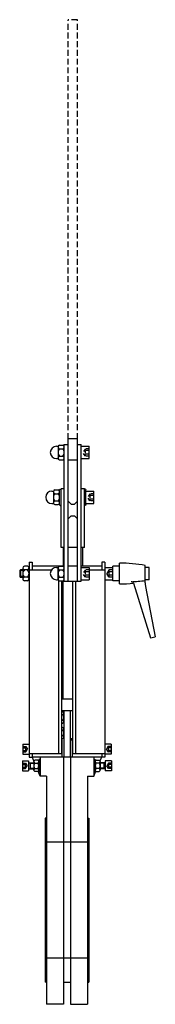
# Model space of a CAD drawing. Extents: x 16 to 191, y 21 to 1293.
import ezdxf

# ---------------------------------------------------------------- set-up
doc = ezdxf.new("R2010")
doc.units = 0
doc.header["$LTSCALE"] = 15
doc.header["$MEASUREMENT"] = 0
doc.linetypes.add('RAYITAS', pattern=[0.375, 0.25, -0.125])
doc.linetypes.add('TRAZOS', pattern=[0.75, 0.5, -0.25])
doc.layers.add('CYL_XDP150', color=7, linetype='CONTINUOUS')

msp = doc.modelspace()

# ---------------------------------------------------------------- linework, layer by layer
at = {"layer": 'CYL_XDP150', "linetype": 'TRAZOS'}
for p, q in [((78.3, 751.3), (78.3, 1292.9)), ((90.3, 1292.9), (78.3, 1292.9)), ((90.3, 751.3), (90.3, 1292.9))]:
    msp.add_line(p, q, dxfattribs=at)
at = {"layer": 'CYL_XDP150'}
for p, q in [((78.3, 567.2), (78.3, 751.3)), ((90.3, 751.3), (78.3, 751.3)), ((90.3, 567.2), (90.3, 751.3)), ((63.3, 741.7), (64.6, 741.7)), ((65.3, 740.8), (65.3, 726.6)), ((67.3, 743.1), (71.3, 743.1)), ((67.3, 738.4), (71.3, 738.4)), ((73.3, 567.2), (73.3, 744.1)), ((73.3, 744.1), (78.3, 744.1)), ((90.3, 744.1), (95.3, 744.1)), ((95.3, 567.2), (95.3, 744.1)), ((95.3, 741.7), (105.3, 741.7)), ((105.3, 725.7), (105.3, 741.7)), ((63.3, 725.7), (64.6, 725.7)), ((67.3, 729), (71.3, 729)), ((95.7, 725.7), (105.3, 725.7)), ((67.3, 724.2), (71.3, 724.2)), ((90.3, 723.6), (78.3, 723.6)), ((57.3, 683.7), (58.6, 683.7)), ((59.3, 682.8), (59.3, 668.6)), ((61.3, 685.2), (65.3, 685.2)), ((61.3, 680.4), (65.3, 680.4)), ((68, 686.2), (67.3, 685.5)), ((67.3, 665.9), (67.3, 685.5)), ((68, 686.2), (69.3, 686.2)), ((69.3, 610.7), (69.3, 686.7)), ((73.3, 686.7), (69.3, 686.7)), ((99.3, 686.7), (95.3, 686.7)), ((99.3, 610.7), (99.3, 686.7)), ((100.6, 686.2), (99.3, 686.2)), ((100.6, 686.2), (101.3, 685.5)), ((101.3, 665.9), (101.3, 685.5)), ((101.3, 683.7), (111.3, 683.7)), ((111.3, 667.7), (111.3, 683.7)), ((57.3, 667.7), (58.6, 667.7)), ((61.3, 671), (65.3, 671)), ((61.3, 666.3), (65.3, 666.3)), ((67.3, 665.9), (68, 665.2)), ((68, 665.2), (69.3, 665.2)), ((82.3, 666.7), (78.3, 670.7)), ((82.3, 666.7), (86.3, 666.7)), ((90.3, 670.7), (86.3, 666.7)), ((100.6, 665.2), (99.3, 665.2)), ((101.3, 665.9), (100.6, 665.2)), ((101.7, 667.7), (111.3, 667.7)), ((82.3, 651.7), (78.3, 647.7)), ((82.3, 651.7), (86.3, 651.7)), ((86.3, 651.7), (90.3, 647.7)), ((73.3, 610.7), (69.3, 610.7)), ((71.8, 610.7), (71.8, 587.2)), ((90.3, 610.7), (78.3, 610.7)), ((99.3, 610.7), (95.3, 610.7)), ((96.8, 610.7), (96.8, 587.2)), ((25.8, 586.7), (21.8, 586.7)), ((27.8, 591.7), (27.8, 339.7)), ((27.8, 591.7), (31.8, 591.7)), ((31.8, 591.7), (31.8, 582)), ((31.8, 587.2), (73.3, 587.2)), ((67.3, 586.7), (71.3, 586.7)), ((78.3, 587.2), (90.3, 587.2)), ((95.3, 587.2), (121.8, 587.2)), ((125.8, 591.7), (121.8, 591.7)), ((121.8, 591.7), (121.8, 582)), ((125.8, 591.7), (125.8, 339.7)), ((144.8, 586.7), (135.8, 586.7)), ((135.8, 567.7), (135.8, 586.7)), ((144.8, 563.7), (144.8, 590.7)), ((177.8, 565.1), (177.8, 587.7)), ((16.8, 582.2), (15.8, 581.2)), ((19.8, 581.2), (15.8, 581.2)), ((15.8, 581.2), (15.8, 573.2)), ((19.8, 573.2), (15.8, 573.2)), ((15.8, 573.2), (16.8, 572.2)), ((19.8, 582.2), (16.8, 582.2)), ((16.8, 582.2), (16.8, 572.2)), ((19.8, 584.3), (19.8, 570.1)), ((25.8, 581.9), (21.8, 581.9)), ((27.8, 582), (56.9, 582)), ((63.3, 585.2), (64.6, 585.2)), ((65.3, 570.1), (65.3, 584.3)), ((67.3, 581.9), (71.3, 581.9)), ((95.7, 585.2), (105.3, 585.2)), ((105.3, 585.2), (105.3, 569.2)), ((105.3, 582), (125.8, 582)), ((125.8, 585.2), (135.8, 585.2)), ((182.8, 585.2), (177.8, 585.2)), ((182.8, 569.2), (182.8, 585.2)), ((19.8, 572.2), (16.8, 572.2)), ((25.8, 572.5), (21.8, 572.5)), ((25.8, 567.8), (21.8, 567.8)), ((63.3, 569.2), (64.6, 569.2)), ((65.8, 568.7), (65.8, 344.5)), ((67.3, 572.5), (71.3, 572.5)), ((67.3, 567.8), (71.3, 567.8)), ((69.8, 567.8), (69.8, 344.5)), ((69.8, 567.2), (95.3, 567.2)), ((71.8, 415.2), (71.8, 567.2)), ((83.8, 567.2), (83.8, 344.5)), ((87.8, 567.2), (87.8, 344.5)), ((95.3, 569.2), (105.3, 569.2)), ((125.8, 569.2), (135.8, 569.2)), ((144.8, 567.7), (135.8, 567.7)), ((162.8, 564.6), (184.4, 494)), ((182.8, 569.2), (177.8, 569.2)), ((178.2, 560.4), (190.8, 495.2)), ((184.4, 494), (190.8, 495.2)), ((69.8, 415.2), (83.8, 415.2)), ((69.8, 400.2), (83.8, 400.2)), ((69.8, 398.4), (71.2, 398.4)), ((71.2, 394.8), (69.8, 394.8)), ((72.8, 400.2), (72.8, 340.2)), ((72.8, 396.6), (72.8, 385.8)), ((80.8, 400.2), (80.8, 340.2)), ((71.2, 387.6), (69.8, 387.6)), ((69.8, 384), (71.2, 384)), ((69.8, 378.4), (71.2, 378.4)), ((71.2, 374.8), (69.8, 374.8)), ((72.8, 376.6), (72.8, 365.8)), ((19.8, 356.7), (19.8, 343.7)), ((19.8, 356.7), (27.8, 356.7)), ((71.2, 367.6), (69.8, 367.6)), ((69.8, 364), (71.2, 364)), ((70.3, 364), (70.3, 340.2)), ((80.8, 364.2), (83.8, 364.2)), ((80.8, 362.2), (83.8, 362.2)), ((83.3, 362.2), (83.3, 340.2)), ((133.8, 356.7), (125.8, 356.7)), ((133.8, 356.7), (133.8, 343.7)), ((19.8, 343.7), (27.8, 343.7)), ((27.8, 344.5), (69.8, 344.5)), ((31.8, 344.5), (31.8, 339.7)), ((83.8, 344.5), (125.8, 344.5)), ((121.8, 344.5), (121.8, 339.7)), ((133.8, 343.7), (125.8, 343.7)), ((19.3, 335.2), (27.3, 335.2)), ((19.3, 335.2), (19.3, 322.2)), ((27.3, 335.2), (27.3, 322.2)), ((27.3, 332.7), (33.8, 332.7)), ((27.8, 339.7), (31.8, 339.7)), ((29.3, 332.7), (29.3, 324.7)), ((29.3, 332), (33.8, 332)), ((31.8, 340.2), (121.8, 340.2)), ((34, 335), (31.8, 340.2)), ((33.8, 334.1), (33.8, 323.3)), ((38.7, 335.9), (35.4, 335.9)), ((35.4, 332.3), (38.7, 332.3)), ((40.3, 336.7), (40.3, 320.7)), ((42.3, 336.7), (40.3, 336.7)), ((40.3, 334.1), (40.3, 323.3)), ((42.3, 340.2), (42.3, 315.2)), ((72.3, 340.2), (72.3, 20.5)), ((81.3, 340.2), (81.3, 20.5)), ((111.3, 340.2), (111.3, 315.2)), ((111.3, 336.7), (113.3, 336.7)), ((113.3, 336.7), (113.3, 320.7)), ((113.3, 334.1), (113.3, 323.3)), ((114.9, 335.9), (118.2, 335.9)), ((118.2, 332.3), (114.9, 332.3)), ((119.6, 335), (121.8, 340.2)), ((119.8, 334.1), (119.8, 323.3)), ((126.3, 332.7), (119.8, 332.7)), ((124.3, 332), (119.8, 332)), ((125.8, 339.7), (121.8, 339.7)), ((124.3, 332.7), (124.3, 324.7)), ((126.3, 335.2), (126.3, 322.2)), ((134.3, 335.2), (126.3, 335.2)), ((134.3, 335.2), (134.3, 322.2)), ((19.3, 322.2), (27.3, 322.2)), ((27.3, 324.7), (33.8, 324.7)), ((29.3, 325.5), (33.8, 325.5)), ((35.4, 325.1), (38.7, 325.1)), ((38.7, 321.5), (35.4, 321.5)), ((42.3, 315.2), (39.5, 321.8)), ((42.3, 320.7), (40.3, 320.7)), ((111.3, 315.2), (114.1, 321.8)), ((111.3, 320.7), (113.3, 320.7)), ((118.2, 325.1), (114.9, 325.1)), ((114.9, 321.5), (118.2, 321.5)), ((124.3, 325.5), (119.8, 325.5)), ((126.3, 324.7), (119.8, 324.7)), ((134.3, 322.2), (126.3, 322.2)), ((50.3, 315.2), (42.3, 315.2)), ((50.3, 315.2), (50.3, 20.5)), ((103.3, 315.2), (103.3, 20.5)), ((103.3, 315.2), (111.3, 315.2)), ((48.8, 261.2), (48.8, 49.2)), ((50.3, 261.2), (48.8, 261.2)), ((103.3, 261.2), (104.8, 261.2)), ((104.8, 261.2), (104.8, 49.2)), ((104.8, 230.2), (48.8, 230.2)), ((104.8, 80.2), (48.8, 80.2)), ((50.3, 49.2), (48.8, 49.2)), ((72.3, 49.2), (81.3, 49.2)), ((103.3, 49.2), (104.8, 49.2)), ((72.3, 20.5), (50.3, 20.5)), ((81.3, 20.5), (103.3, 20.5))]:
    msp.add_line(p, q, dxfattribs=at)
at = {"layer": 'CYL_XDP150', "linetype": 'RAYITAS'}
for p, q in [((100.2, 738.1), (97.6, 733.7)), ((105.3, 738.3), (100.4, 738.3)), ((100.2, 729.2), (97.6, 733.7)), ((105.3, 729.1), (100.4, 729.1)), ((105.3, 736), (100.5, 736)), ((105.3, 731.4), (100.5, 731.4)), ((106.2, 680.2), (103.6, 675.7)), ((106.2, 671.3), (103.6, 675.7)), ((111.3, 680.3), (106.4, 680.3)), ((111.3, 678), (106.5, 678)), ((111.3, 671.1), (106.4, 671.1)), ((111.3, 673.4), (106.5, 673.4)), ((100.2, 581.7), (97.6, 577.2)), ((100.2, 572.8), (97.6, 577.2)), ((105.3, 581.8), (100.4, 581.8)), ((105.3, 572.6), (100.4, 572.6)), ((105.3, 579.5), (100.5, 579.5)), ((105.3, 574.9), (100.5, 574.9))]:
    msp.add_line(p, q, dxfattribs=at)
at = {"layer": 'CYL_XDP150', "linetype": 'RAYITAS', "ltscale": 6}
for p, q in [((130.7, 581.7), (128.1, 577.2)), ((130.7, 572.8), (128.1, 577.2)), ((135.8, 581.8), (130.9, 581.8)), ((135.8, 572.6), (130.9, 572.6)), ((135.8, 579.5), (131, 579.5)), ((135.8, 574.9), (131, 574.9)), ((19.8, 353.6), (23.6, 353.6)), ((19.8, 351.9), (23.5, 351.9)), ((19.8, 348.5), (23.5, 348.5)), ((19.8, 346.8), (23.6, 346.8)), ((23.9, 353.5), (25.8, 350.2)), ((23.9, 346.9), (25.8, 350.2)), ((129.7, 353.5), (127.8, 350.2)), ((129.7, 346.9), (127.8, 350.2)), ((133.8, 353.6), (129.9, 353.6)), ((133.8, 346.8), (129.9, 346.8)), ((133.8, 351.9), (130, 351.9)), ((133.8, 348.5), (130, 348.5)), ((19.3, 332.1), (23.1, 332.1)), ((23.4, 332), (25.3, 328.7)), ((130.2, 332), (128.3, 328.7)), ((134.3, 332.1), (130.4, 332.1)), ((19.3, 330.4), (23, 330.4)), ((19.3, 327), (23, 327)), ((19.3, 325.3), (23.1, 325.3)), ((23.4, 325.4), (25.3, 328.7)), ((130.2, 325.4), (128.3, 328.7)), ((134.3, 325.3), (130.4, 325.3)), ((134.3, 330.4), (130.5, 330.4)), ((134.3, 327), (130.5, 327))]:
    msp.add_line(p, q, dxfattribs=at)
at = {"layer": 'CYL_XDP150'}
for centre, radius, start, end in [((63.3, 733.7), 8, 90, 270), ((64.6, 743.2), 1.5, 270, 321.7329), ((67.7, 740.8), 2.4, 99.5001, 260.4999), ((71.9, 733.7), 6.58, 134.116, 225.884), ((70.9, 740.8), 2.4, 279.5001, 80.4999), ((66.7, 733.7), 6.58, 314.116, 45.884), ((64.6, 724.2), 1.5, 38.2671, 90), ((67.7, 726.6), 2.4, 99.5001, 260.4999), ((70.9, 726.6), 2.4, 279.5001, 80.4999), ((57.3, 675.7), 8, 90, 270), ((58.6, 685.2), 1.5, 270, 321.7329), ((61.7, 682.8), 2.4, 99.5001, 260.4999), ((65.9, 675.7), 6.58, 134.116, 225.884), ((64.9, 682.8), 2.4, 279.5001, 80.4999), ((60.7, 675.7), 6.58, 314.116, 45.884), ((58.6, 666.2), 1.5, 38.2671, 90), ((61.7, 668.6), 2.4, 99.5001, 260.4999), ((64.9, 668.6), 2.4, 279.5001, 80.4999), ((22.2, 584.3), 2.4, 99.5001, 260.4999), ((25.4, 584.3), 2.4, 279.5001, 80.4999), ((64.6, 586.7), 1.5, 270, 321.7329), ((67.7, 584.3), 2.4, 99.5001, 260.4999), ((70.9, 584.3), 2.4, 279.5001, 80.4999), ((144.8, 407.7), 183, 79.6111, 90), ((26.4, 577.2), 6.58, 134.116, 225.884), ((21.2, 577.2), 6.58, 314.116, 45.884), ((63.3, 577.2), 8, 90, 270), ((71.9, 577.2), 6.58, 134.116, 225.884), ((66.7, 577.2), 6.58, 314.116, 45.884), ((22.2, 570.1), 2.4, 99.5001, 260.4999), ((25.4, 570.1), 2.4, 279.5001, 80.4999), ((64.6, 567.7), 1.5, 38.2671, 90), ((67.7, 570.1), 2.4, 99.5001, 260.4999), ((70.9, 570.1), 2.4, 279.5001, 80.4999), ((144.8, 746.7), 183, 270, 275.6448), ((154.3, 747.8), 181.2, 271.7089, 277.4617), ((159.9, 563.7), 3, 17.0205, 94.887), ((202.8, 565.1), 25, 180, 190.9013), ((71, 396.6), 1.81, 275.7707, 84.2293), ((68, 391.2), 4.79, 311.3525, 48.6475), ((71, 385.8), 1.81, 275.7707, 84.2293), ((71, 376.6), 1.81, 275.7707, 84.2293), ((68, 371.2), 4.79, 311.3525, 48.6475), ((71, 365.8), 1.81, 275.7707, 84.2293), ((35.6, 334.1), 1.81, 95.7707, 264.2293), ((38.6, 328.7), 4.79, 131.3525, 228.6475), ((38.5, 334.1), 1.81, 275.7707, 84.2293), ((35.5, 328.7), 4.79, 311.3525, 48.6475), ((115.1, 334.1), 1.81, 95.7707, 264.2293), ((118.1, 328.7), 4.79, 131.3525, 228.6475), ((118, 334.1), 1.81, 275.7707, 84.2293), ((115, 328.7), 4.79, 311.3525, 48.6475), ((35.6, 323.3), 1.81, 95.7707, 264.2293), ((38.5, 323.3), 1.81, 275.7707, 84.2293), ((115.1, 323.3), 1.81, 95.7707, 264.2293), ((118, 323.3), 1.81, 275.7707, 84.2293)]:
    msp.add_arc(centre, radius, start, end, dxfattribs=at)
at = {"layer": 'CYL_XDP150', "linetype": 'RAYITAS'}
for centre, radius, start, end in [((100.4, 738), 0.25, 90, 150), ((103, 737.1), 2.74, 155.3405, 204.6595), ((100.4, 729.4), 0.25, 210, 270), ((110.9, 733.7), 10.6, 167.5258, 192.4742), ((103, 730.2), 2.74, 155.3405, 204.6595), ((106.4, 680), 0.25, 90, 150), ((109, 679.1), 2.74, 155.3405, 204.6595), ((116.9, 675.7), 10.6, 167.5258, 192.4742), ((106.4, 671.4), 0.25, 210, 270), ((109, 672.3), 2.74, 155.3405, 204.6595), ((100.4, 581.5), 0.25, 90, 150), ((100.4, 572.9), 0.25, 210, 270), ((103, 580.6), 2.74, 155.3405, 204.6595), ((110.9, 577.2), 10.6, 167.5258, 192.4742), ((103, 573.8), 2.74, 155.3405, 204.6595)]:
    msp.add_arc(centre, radius, start, end, dxfattribs=at)
at = {"layer": 'CYL_XDP150', "linetype": 'RAYITAS', "ltscale": 6}
for centre, radius, start, end in [((130.9, 581.5), 0.25, 90, 150), ((130.9, 572.9), 0.25, 210, 270), ((133.5, 580.6), 2.74, 155.3405, 204.6595), ((141.4, 577.2), 10.6, 167.5258, 192.4742), ((133.5, 573.8), 2.74, 155.3405, 204.6595), ((22.2, 352.8), 1.6, 327.4924, 32.5076), ((17.8, 350.2), 6.01, 343.4125, 16.5875), ((22.2, 347.6), 1.6, 327.4924, 32.5076), ((23.6, 353.4), 0.25, 30, 90), ((23.6, 347), 0.25, 270, 330), ((129.9, 353.4), 0.25, 90, 150), ((129.9, 347), 0.25, 210, 270), ((131.4, 352.8), 1.6, 147.4924, 212.5076), ((135.8, 350.2), 6.01, 163.4125, 196.5875), ((131.4, 347.6), 1.6, 147.4924, 212.5076), ((21.7, 331.3), 1.6, 327.4924, 32.5076), ((23.1, 331.9), 0.25, 30, 90), ((130.4, 331.9), 0.25, 90, 150), ((131.9, 331.3), 1.6, 147.4924, 212.5076), ((17.3, 328.7), 6.01, 343.4125, 16.5875), ((21.7, 326.1), 1.6, 327.4924, 32.5076), ((23.1, 325.5), 0.25, 270, 330), ((130.4, 325.5), 0.25, 210, 270), ((136.3, 328.7), 6.01, 163.4125, 196.5875), ((131.9, 326.1), 1.6, 147.4924, 212.5076)]:
    msp.add_arc(centre, radius, start, end, dxfattribs=at)

doc.saveas('drawing.dxf')
